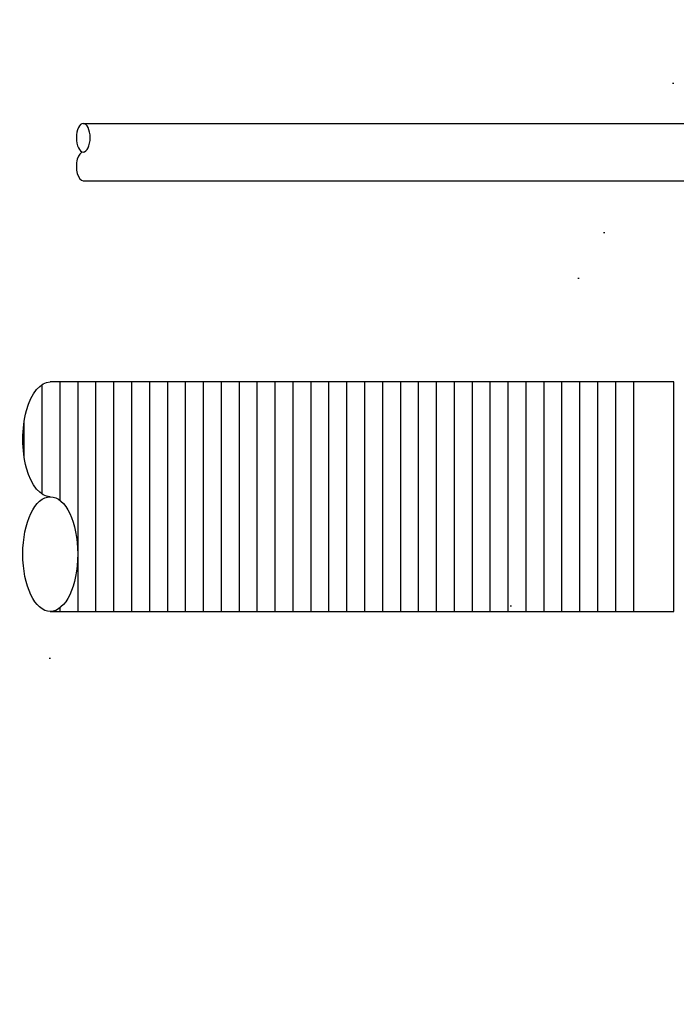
# Model space of a CAD drawing. Extents: x -169 to 6736, y -208 to 3022.
# Tile 103 of 256: x 1534 to 1546, y 356 to 373. Entities that reach past the tile are written whole.
import ezdxf

# ---------------------------------------------------------------- set-up
doc = ezdxf.new("R2010")
doc.units = 0
doc.header["$MEASUREMENT"] = 0
doc.header["$PDSIZE"] = 1
doc.layers.get('DEFPOINTS').update_dxf_attribs({"linetype": 'CONTINUOUS'})
for name, color, linetype in [('BOARDER-TXT', 2, 'CONTINUOUS'), ('CONDUIT', 2, 'CONTINUOUS'), ('DIM', 3, 'CONTINUOUS'), ('PEAGRAVEL-HATCH', 3, 'CONTINUOUS')]:
    doc.layers.add(name, color=color, linetype=linetype)
doc.styles.add('SIMPLEX', font='simplex')
doc.dimstyles.new('DIM64', dxfattribs={"dimscale": 64, "dimtxt": 0.09375, "dimasz": 0.09375, "dimexe": 0.0625, "dimexo": 0.0625, "dimgap": 0.046875, "dimtad": 1, "dimdec": 4, "dimzin": 3, "dimdsep": 46, "dimlunit": 4, "dimtxsty": 'SIMPLEX', "dimcen": 0, "dimclrd": 256, "dimclre": 256, "dimclrt": 256, "dimadec": 0, "dimazin": 0, "dimtfac": 1, "dimtdec": 4, "dimtmove": 0, "dimatfit": 3, "dimfxl": 1, "dimfrac": 2, "dimtolj": 1, "dimtzin": 0, "dimarcsym": 0})

# ---------------------------------------------------------------- blocks, each defined once
blk = doc.blocks.new('*D17')
at = {"layer": 'DEFPOINTS', "color": 0, "transparency": 16777216}
for p in [(1422.429, 414.289), (2052.154, 410.007), (1422.429, 136.516)]:
    blk.add_point(p, dxfattribs=at)
at = {"layer": 'DIM', "lineweight": -2, "transparency": 16777216}
for p, q in [((1422.429, 410.289), (1422.429, 132.516)), ((2052.154, 406.007), (2052.154, 132.516)), ((2046.154, 136.516), (1428.429, 136.516))]:
    blk.add_line(p, q, dxfattribs=at)
at = {"layer": 'DIM', "transparency": 16777216}
for points in [[(1428.429, 137.516), (1428.429, 135.516), (1422.429, 136.516)], [(2046.154, 137.516), (2046.154, 135.516), (2052.154, 136.516)]]:
    blk.add_solid(points, dxfattribs=at)
at = {"layer": 'DIM', "transparency": 16777216, "insert": (1737.291, 144.087), "char_height": 6, "attachment_point": 5, "style": 'SIMPLEX'}
blk.add_mtext('\\A1;52\'-5 3/4" (F.V. TANK SLAB)', dxfattribs=at)

msp = doc.modelspace()

# ---------------------------------------------------------------- hatches: boundary and pattern name
at = {"layer": 'BOARDER-TXT'}
h = msp.add_hatch(dxfattribs=at)
h.set_pattern_fill('ANSI31', color=256, scale=2.5, angle=225)
h.set_pattern_definition([(270, (918.65785, 3676.31646), (0.3125, -7e-17), [])])
h.paths.add_polyline_path([(1534.63536, 364.73111), (1534.62544, 364.72642), (1534.63038, 364.72899)])
h.paths.add_polyline_path([(1534.61557, 362.78582), (1534.62544, 362.78069), (1534.62048, 362.78304)])
h.paths.add_polyline_path([(1534.596, 362.79739), (1534.60576, 362.79139), (1534.60085, 362.79417)])
h.paths.add_polyline_path([(1534.63536, 362.776), (1534.64533, 362.77175), (1534.64032, 362.77365)])
h.paths.add_polyline_path([(1534.71598, 364.75266), (1534.70582, 364.75153), (1534.7109, 364.75232)])
h.paths.add_polyline_path([(1534.65533, 362.76794), (1534.66538, 362.76458), (1534.66034, 362.76604)])
h.paths.add_polyline_path([(1534.69568, 364.74995), (1534.68555, 364.74793), (1534.69061, 364.74917)])
h.paths.add_polyline_path([(1534.67545, 362.76166), (1534.68555, 362.75918), (1534.68049, 362.7602)])
h.paths.add_polyline_path([(1534.67545, 364.74546), (1534.66538, 364.74254), (1534.6704, 364.74422)])
h.paths.add_polyline_path([(1534.69568, 362.75716), (1534.70582, 362.75558), (1534.70074, 362.75615)])
h.paths.add_polyline_path([(1534.65533, 364.73917), (1534.64533, 364.73536), (1534.65031, 364.73749)])
h.paths.add_polyline_path([(1544.97584, 362.75356), (1534.73632, 362.75356), (1534.74649, 362.75378), (1534.75666, 362.75446), (1534.76681, 362.75558), (1534.77696, 362.75716), (1534.78708, 362.75918), (1534.79719, 362.76166), (1534.80726, 362.76458), (1534.8173, 362.76794), (1534.82731, 362.77175), (1534.83728, 362.776), (1534.8472, 362.78069), (1534.85707, 362.78582), (1534.86688, 362.79139), (1534.87664, 362.79739), (1534.88633, 362.80382), (1534.89596, 362.81068), (1534.90551, 362.81796), (1534.91499, 362.82567), (1534.92439, 362.83379), (1534.9337, 362.84233), (1534.94293, 362.85128), (1534.95206, 362.86063), (1534.96109, 362.87039), (1534.97002, 362.88054), (1534.97885, 362.89109), (1534.98757, 362.90203), (1534.99617, 362.91335), (1535.00466, 362.92505), (1535.01303, 362.93712), (1535.02127, 362.94956), (1535.02938, 362.96236), (1535.03736, 362.97552), (1535.04521, 362.98903), (1535.05291, 363.00288), (1535.06048, 363.01708), (1535.0679, 363.0316), (1535.07517, 363.04645), (1535.08228, 363.06162), (1535.08924, 363.0771), (1535.09604, 363.09288), (1535.10268, 363.10896), (1535.10915, 363.12534), (1535.11546, 363.14199), (1535.12159, 363.15892), (1535.12756, 363.17612), (1535.13334, 363.19358), (1535.13895, 363.21129), (1535.14437, 363.22925), (1535.14961, 363.24744), (1535.15467, 363.26586), (1535.15953, 363.2845), (1535.16421, 363.30335), (1535.16869, 363.32241), (1535.17298, 363.34166), (1535.17707, 363.36109), (1535.18096, 363.3807), (1535.18466, 363.40048), (1535.18815, 363.42042), (1535.19143, 363.4405), (1535.19451, 363.46073), (1535.19739, 363.48109), (1535.20006, 363.50158), (1535.20252, 363.52218), (1535.20476, 363.54288), (1535.2068, 363.56367), (1535.20863, 363.58456), (1535.21024, 363.60551), (1535.21164, 363.62654), (1535.21282, 363.64762), (1535.21379, 363.66875), (1535.21455, 363.68992), (1535.21509, 363.71112), (1535.21541, 363.73233), (1535.21552, 363.75356), (1535.21541, 363.77478), (1535.21509, 363.796), (1535.21455, 363.81719), (1535.21379, 363.83836), (1535.21282, 363.85949), (1535.21164, 363.88057), (1535.21024, 363.9016), (1535.20863, 363.92256), (1535.2068, 363.94344), (1535.20476, 363.96424), (1535.20252, 363.98494), (1535.20006, 364.00553), (1535.19739, 364.02602), (1535.19451, 364.04638), (1535.19143, 364.06661), (1535.18815, 364.0867), (1535.18466, 364.10663), (1535.18096, 364.12641), (1535.17707, 364.14602), (1535.17298, 364.16546), (1535.16869, 364.18471), (1535.16421, 364.20376), (1535.15953, 364.22261), (1535.15467, 364.24125), (1535.14961, 364.25967), (1535.14437, 364.27786), (1535.13895, 364.29582), (1535.13334, 364.31353), (1535.12756, 364.33099), (1535.12159, 364.34819), (1535.11546, 364.36512), (1535.10915, 364.38178), (1535.10268, 364.39815), (1535.09604, 364.41423), (1535.08924, 364.43002), (1535.08228, 364.4455), (1535.07517, 364.46066), (1535.0679, 364.47551), (1535.06048, 364.49004), (1535.05291, 364.50423), (1535.04521, 364.51808), (1535.03736, 364.53159), (1535.02938, 364.54475), (1535.02127, 364.55755), (1535.01303, 364.56999), (1535.00466, 364.58207), (1534.99617, 364.59376), (1534.98757, 364.60509), (1534.97885, 364.61602), (1534.97002, 364.62657), (1534.96109, 364.63673), (1534.95206, 364.64648), (1534.94293, 364.65584), (1534.9337, 364.66478), (1534.92439, 364.67332), (1534.91499, 364.68145), (1534.90551, 364.68915), (1534.89596, 364.69643), (1534.88633, 364.70329), (1534.87664, 364.70972), (1534.86688, 364.71572), (1534.85707, 364.72129), (1534.8472, 364.72642), (1534.83728, 364.73111), (1534.82731, 364.73536), (1534.8173, 364.73917), (1534.80726, 364.74254), (1534.79719, 364.74546), (1534.78708, 364.74793), (1534.77696, 364.74995), (1534.76681, 364.75153), (1534.75666, 364.75266), (1534.74649, 364.75333), (1534.73632, 364.75356), (1534.72615, 364.75333), (1534.72614, 364.75333), (1534.70074, 364.75615), (1534.68049, 364.7602), (1534.66034, 364.76604), (1534.64032, 364.77365), (1534.62048, 364.78304), (1534.60085, 364.79417), (1534.5863, 364.80382), (1534.57668, 364.81068), (1534.56712, 364.81796), (1534.55765, 364.82567), (1534.54825, 364.83379), (1534.53894, 364.84233), (1534.52971, 364.85128), (1534.52058, 364.86063), (1534.51155, 364.87039), (1534.50262, 364.88054), (1534.49379, 364.89109), (1534.48507, 364.90203), (1534.47647, 364.91335), (1534.46798, 364.92505), (1534.45961, 364.93712), (1534.45137, 364.94956), (1534.44326, 364.96236), (1534.43528, 364.97552), (1534.42743, 364.98903), (1534.41972, 365.00288), (1534.41216, 365.01708), (1534.40474, 365.0316), (1534.39747, 365.04645), (1534.39036, 365.06162), (1534.3834, 365.0771), (1534.3766, 365.09288), (1534.36996, 365.10896), (1534.36348, 365.12534), (1534.35718, 365.14199), (1534.35104, 365.15892), (1534.34508, 365.17612), (1534.3393, 365.19358), (1534.33369, 365.21129), (1534.32827, 365.22925), (1534.32302, 365.24744), (1534.31797, 365.26586), (1534.3131, 365.2845), (1534.30843, 365.30335), (1534.30395, 365.32241), (1534.29966, 365.34166), (1534.29557, 365.36109), (1534.29167, 365.3807), (1534.28798, 365.40048), (1534.28449, 365.42042), (1534.2812, 365.4405), (1534.27812, 365.46073), (1534.27525, 365.48109), (1534.27258, 365.50158), (1534.27012, 365.52218), (1534.26787, 365.54288), (1534.26584, 365.56367), (1534.26401, 365.58456), (1534.2624, 365.60551), (1534.261, 365.62654), (1534.25981, 365.64762), (1534.25884, 365.66875), (1534.25809, 365.68992), (1534.25755, 365.71112), (1534.25723, 365.73233), (1534.25712, 365.75356), (1534.25723, 365.77478), (1534.25755, 365.796), (1534.25809, 365.81719), (1534.25884, 365.83836), (1534.25981, 365.85949), (1534.261, 365.88057), (1534.2624, 365.9016), (1534.26401, 365.92256), (1534.26584, 365.94344), (1534.26787, 365.96424), (1534.27012, 365.98494), (1534.27258, 366.00553), (1534.27525, 366.02602), (1534.27812, 366.04638), (1534.2812, 366.06661), (1534.28449, 366.0867), (1534.28798, 366.10663), (1534.29167, 366.12641), (1534.29557, 366.14602), (1534.29966, 366.16546), (1534.30395, 366.18471), (1534.30843, 366.20376), (1534.3131, 366.22261), (1534.31797, 366.24125), (1534.32302, 366.25967), (1534.32827, 366.27786), (1534.33369, 366.29582), (1534.3393, 366.31353), (1534.34508, 366.33099), (1534.35104, 366.34819), (1534.35718, 366.36512), (1534.36348, 366.38178), (1534.36996, 366.39815), (1534.3766, 366.41423), (1534.3834, 366.43002), (1534.39036, 366.4455), (1534.39747, 366.46066), (1534.40474, 366.47551), (1534.41216, 366.49004), (1534.41972, 366.50423), (1534.42743, 366.51808), (1534.43528, 366.53159), (1534.44326, 366.54475), (1534.45137, 366.55755), (1534.45961, 366.56999), (1534.46798, 366.58207), (1534.47647, 366.59376), (1534.48507, 366.60509), (1534.49379, 366.61602), (1534.50262, 366.62657), (1534.51155, 366.63673), (1534.52058, 366.64648), (1534.52971, 366.65584), (1534.53894, 366.66478), (1534.54825, 366.67332), (1534.55765, 366.68145), (1534.56712, 366.68915), (1534.57668, 366.69643), (1534.5863, 366.70329), (1534.596, 366.70972), (1534.60576, 366.71572), (1534.61557, 366.72129), (1534.63038, 366.72899), (1534.65031, 366.73749), (1534.6704, 366.74422), (1534.69061, 366.74917), (1534.7109, 366.75232), (1534.72954, 366.75356), (1544.97584, 366.75356)])
h.paths.add_polyline_path([(1534.72615, 362.75378), (1534.73632, 362.75356), (1534.72411, 362.75356), (1534.71598, 362.75446)])
at = {"layer": 'PEAGRAVEL-HATCH'}
h = msp.add_hatch(dxfattribs=at)
h.set_pattern_fill('AR-SAND', color=256, scale=7.5, style=0)
h.set_pattern_definition([(37.5, (1426.706, 353.116), (-0.47245, 14.4512), [0, -11.4, 0, -12.75, 0, -12.1875]), (7.5, (1426.706, 353.116), (13.2733, 21.166), [0, -6.15, 0, -10.275, 0, -3.9375]), (327.5, (1417.481, 353.116), (23.3561, 0.0424), [0, -3.75, 0, -13.5, 0, -17.625]), (317.5, (1417.48, 353.116), (22.546, 6.5826), [0, -1.875, 0, -8.85, 0, -10.125])])
edge = h.paths.add_edge_path()
edge.add_ellipse((1583.92734, 363.7842), major_axis=(0, -0.595), ratio=0.47920074, start_angle=180, end_angle=360, ccw=False)
edge.add_ellipse((1583.92734, 364.9742), major_axis=(0, -0.595), ratio=0.47920074, start_angle=180, end_angle=360)
edge.add_ellipse((1583.92734, 364.9742), major_axis=(0, -0.595), ratio=0.47920074, start_angle=0, end_angle=180)
edge.add_line((1583.92734, 365.5692), (1586.26369, 365.5692))
edge.add_line((1586.26369, 365.5692), (1586.26369, 369.85879))
edge.add_line((1586.26369, 369.85879), (1583.92734, 369.85879))
edge.add_ellipse((1583.92734, 370.10879), major_axis=(0, -0.25), ratio=0.47920074, start_angle=180, end_angle=360, ccw=False)
edge.add_ellipse((1583.92734, 370.60879), major_axis=(0, 0.25), ratio=0.47920074, start_angle=0, end_angle=180, ccw=False)
edge.add_line((1583.92734, 370.85879), (1586.26369, 370.85879))
edge.add_line((1586.26369, 370.85879), (1586.26369, 401.47312))
edge.add_line((1586.26369, 401.47312), (1511.51543, 414.00736))
edge.add_line((1511.51543, 414.00736), (1511.51543, 381.67021))
edge.add_line((1511.51543, 381.67021), (1501.44997, 382.06986))
edge.add_line((1501.44997, 382.06986), (1501.44997, 354.05357))
edge.add_line((1501.44997, 354.05357), (1586.26369, 353.11627))
edge.add_line((1586.26369, 353.11627), (1586.26369, 363.1892))
edge.add_line((1586.26369, 363.1892), (1583.8723, 363.1892))

# ---------------------------------------------------------------- linework, layer by layer
at = {"layer": 'BOARDER-TXT'}
msp.add_lwpolyline([(1534.73632, 362.75356), (1545.60906, 362.75356), (1545.60906, 366.75356), (1534.73632, 366.75356)], dxfattribs=at)
at = {"layer": 'CONDUIT'}
for p, q in [((1535.31134, 371.25844), (1546.70206, 371.25844)), ((1535.31134, 370.25844), (1546.70206, 370.25844))]:
    msp.add_line(p, q, dxfattribs=at)
at = {"layer": 'CONDUIT', "extrusion": (0, 0, -1)}
msp.add_ellipse((1535.31134, 371.00844), major_axis=(0, 0.25), ratio=0.47920074, dxfattribs=at)
at = {"layer": 'CONDUIT'}
msp.add_ellipse((1535.31134, 370.50844), major_axis=(0, -0.25), ratio=0.47920074, start_param=3.14159265, end_param=6.28318531, dxfattribs=at)
at = {"layer": 'CONDUIT', "extrusion": (0, 0, -1)}
msp.add_ellipse((1534.73632, 365.75356), major_axis=(0, 1), ratio=0.47920074, start_param=3.14159265, end_param=6.28318531, dxfattribs=at)
at = {"layer": 'CONDUIT'}
msp.add_ellipse((1534.73632, 363.75356), major_axis=(0, -1), ratio=0.47920074, dxfattribs=at)

# ---------------------------------------------------------------- dimensions: what is measured, and where the dimension line sits
at = {"layer": 'DIM'}
dim = msp.add_linear_dim(base=(1422.42894, 136.51592), p1=(2052.15406, 410.00736), p2=(1422.42894, 414.28861), angle=180, text='<> (F.V. TANK SLAB)', dimstyle='DIM64', dxfattribs=at)
dim.commit()
dim.dimension.update_dxf_attribs({"geometry": '*D17', "text_midpoint": (1737.2915, 144.08735)})

doc.saveas('drawing.dxf')
